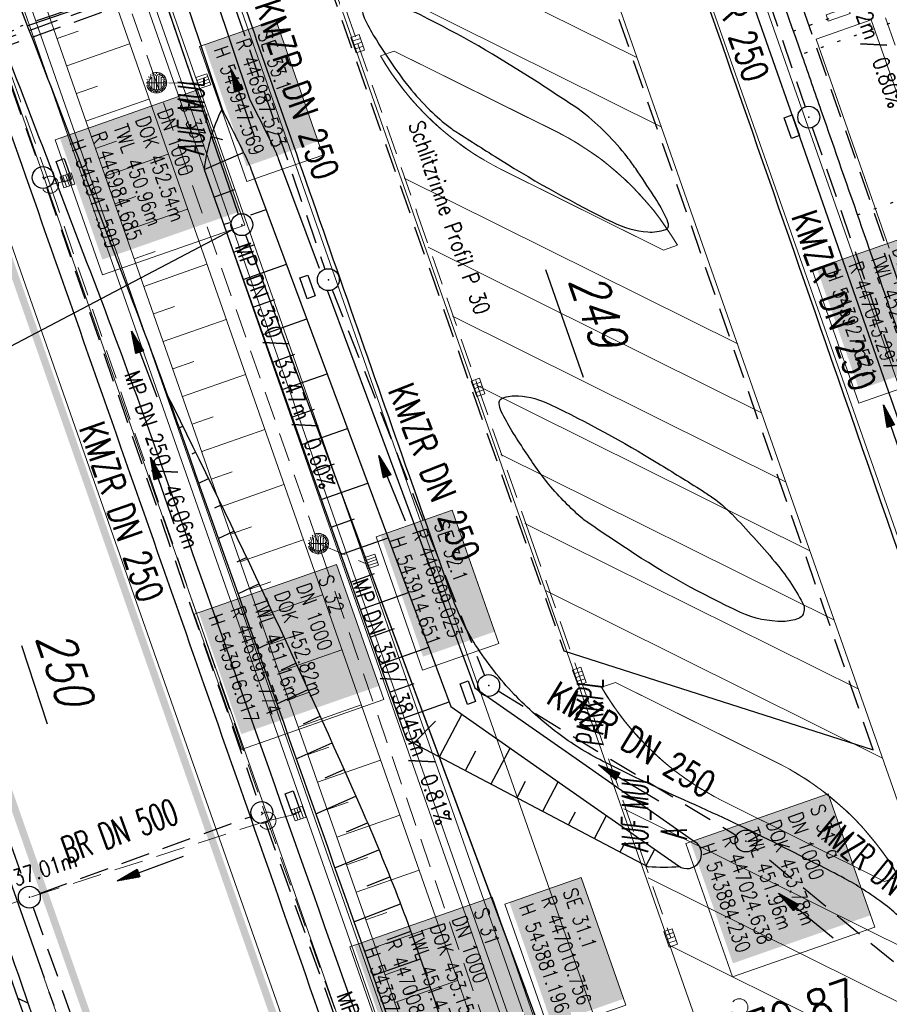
# Model space of a CAD drawing. Extents: x 446740 to 447511, y 442825 to 444215.
# Tile 60 of 94: x 446976 to 447035, y 443884 to 443951. Entities that reach past the tile are written whole.
import ezdxf
from ezdxf.enums import TextEntityAlignment as Align

# ---------------------------------------------------------------- set-up
doc = ezdxf.new("R2010")
doc.units = 0
doc.header["$LTSCALE"] = 2
doc.header["$MEASUREMENT"] = 0
for name, pattern in [('ACHSE', [5.5, 4, -0.5, 0.5, -0.5]), ('AUSGEZOGEN', [0]), ('BAB-FM2', [2.6, 1.5, -0.5, 0.1, -0.5]), ('GESTRICH-X2', [1.5, 1, -0.5]), ('PUNKTX2_STR', [0.6, 0.1, -0.5])]:
    doc.linetypes.add(name, pattern=pattern)
doc.layers.get('0').update_dxf_attribs({"linetype": 'AUSGEZOGEN'})
for name, color, linetype in [('200_ACHSEN', 7, 'CONTINUOUS'), ('204-FLSTNR-BAB', 7, 'AUSGEZOGEN'), ('204-GRENZL-BAB', 7, 'AUSGEZOGEN'), ('204-GRENZP-BAB', 7, 'AUSGEZOGEN'), ('205-GRENZL-BAB', 7, 'AUSGEZOGEN'), ('205-GRENZP-BAB', 7, 'AUSGEZOGEN'), ('ACHSETOP', 250, 'ACHSE'), ('ANMERKUNG', 7, 'CONTINUOUS'), ('BAB_FM', 5, 'BAB-FM2'), ('Beschriftung', 7, 'CONTINUOUS'), ('BOESCHG', 250, 'AUSGEZOGEN'), ('DURCHL', 200, 'GESTRICH-X2'), ('FBRTOP', 250, 'AUSGEZOGEN'), ('GLOBAL', 7, 'CONTINUOUS'), ('Hintergrund', 7, 'CONTINUOUS'), ('Hintergrundplan', 7, 'CONTINUOUS'), ('KANAL', 7, 'GESTRICH-X2'), ('MULDE', 250, 'AUSGEZOGEN'), ('NUTZUNG', 8, 'PUNKTX2_STR'), ('NZ', 250, 'AUSGEZOGEN'), ('PFEIL', 7, 'CONTINUOUS'), ('PFEILTOP', 200, 'AUSGEZOGEN'), ('SCHLITZRINNE', 200, 'AUSGEZOGEN'), ('SCHMUTZWASSER', 30, 'GESTRICH-X2'), ('SCHSYMBOL', 200, 'AUSGEZOGEN'), ('STRASSE', 250, 'AUSGEZOGEN'), ('TEXTO', 4, 'CONTINUOUS'), ('W-LTG', 4, 'GESTRICH-X2'), ('WEG', 250, 'GESTRICH-X2')]:
    doc.layers.add(name, color=color, linetype=linetype)
doc.styles.add('6', font='txt_____.ttf', dxfattribs={"width": 0.8, "height": 1})
doc.styles.add('8', font='txt_____.ttf', dxfattribs={"width": 0.8, "height": 1})
doc.styles.add('ROMANS', font='romans.shx', dxfattribs={"width": 0.8})

# ---------------------------------------------------------------- blocks, each defined once
blk = doc.blocks.new('GST')
at = {"color": 0}
blk.add_circle((0, 0), 0.75, dxfattribs=at)
blk.add_point((0, 0), dxfattribs=at)
blk = doc.blocks.new('13')
blk.add_lwpolyline([(0.755, 1.218), (-0.748, 1.218), (-0.748, 1.801), (0.755, 1.801)], close=True)
at = {"rotation": 180}
blk.add_blockref('GST', (0, 0), dxfattribs=at)
blk = doc.blocks.new('17')
blk.add_lwpolyline([(-0.755, -1.218), (0.748, -1.218), (0.748, -1.801), (-0.755, -1.801)], close=True)
blk.add_blockref('GST', (0, 0))
blk = doc.blocks.new('10')
blk.add_blockref('GST', (0, 0))
blk = doc.blocks.new('PFEIL2')
at = {"color": 0}
for p, q in [((0.88, 0.002), (-2.401, -0.012)), ((0.881, -0.271), (0.879, 0.276)), ((0.879, 0.276), (2.429, 0.009)), ((0.911, 0.27), (0.879, 0.265)), ((0.965, 0.261), (0.879, 0.246)), ((1.019, 0.252), (0.879, 0.228)), ((1.073, 0.242), (0.879, 0.209)), ((1.127, 0.233), (0.879, 0.191)), ((1.181, 0.224), (0.879, 0.172)), ((1.235, 0.214), (0.879, 0.154)), ((1.289, 0.205), (0.879, 0.135)), ((1.343, 0.196), (0.879, 0.117)), ((1.397, 0.187), (0.879, 0.098)), ((1.451, 0.177), (0.879, 0.08)), ((1.505, 0.168), (0.879, 0.061)), ((1.559, 0.159), (0.88, 0.043)), ((1.613, 0.149), (0.88, 0.024)), ((1.668, 0.14), (0.88, 0.006)), ((1.722, 0.131), (0.88, -0.013)), ((1.776, 0.121), (0.88, -0.031)), ((1.83, 0.112), (0.88, -0.05)), ((1.884, 0.103), (0.88, -0.068)), ((1.938, 0.094), (0.88, -0.087)), ((1.992, 0.084), (0.88, -0.105)), ((2.046, 0.075), (0.88, -0.124)), ((2.1, 0.066), (0.88, -0.142)), ((2.154, 0.056), (0.88, -0.161)), ((2.208, 0.047), (0.88, -0.179)), ((2.262, 0.038), (0.881, -0.198)), ((2.316, 0.029), (0.881, -0.216)), ((2.37, 0.019), (0.881, -0.235)), ((2.424, 0.01), (0.881, -0.253)), ((2.429, 0.009), (0.881, -0.271))]:
    blk.add_line(p, q, dxfattribs=at)
blk = doc.blocks.new('SK-rechteck Mitt')
at = {"color": 18, "lineweight": 9, "true_color": 0x000000}
for p, q in [((-0.375, 0.2), (-0.375, -0.2)), ((-0.375, 0.2), (0.375, 0.2)), ((-0.1875, 0.2), (-0.1875, -0.2)), ((0, 0.2), (0, -0.2)), ((0.1875, 0.2), (0.1875, -0.2)), ((0.375, 0.2), (0.375, -0.2)), ((-0.375, -0.2), (0.375, -0.2))]:
    blk.add_line(p, q, dxfattribs=at)
blk = doc.blocks.new('SK-quadrat Rand')
at = {"color": 18, "lineweight": 9, "true_color": 0x000000}
for p, q in [((-0.4, 0.8), (-0.4, 0)), ((-0.4, 0.8), (0.4, 0.8)), ((-0.2, 0.8), (-0.2, 0)), ((0, 0.8), (0, 0)), ((0.2, 0.8), (0.2, 0)), ((0.4, 0.8), (0.4, 0)), ((-0.4, 0), (0.4, 0))]:
    blk.add_line(p, q, dxfattribs=at)
blk = doc.blocks.new('Muldenschacht')
at = {"color": 18, "lineweight": 9, "true_color": 0x000000}
for p, q in [((0.001513, 0.703679), (0.001513, 0.603579)), ((-0.599087, 0.002979), (-0.699187, 0.002979)), ((-0.569691, 0.188574), (-0.664892, 0.219507)), ((-0.492399, 0.083917), (-0.591181, 0.100105)), ((-0.484382, 0.356002), (-0.565365, 0.41484)), ((-0.444073, 0.230912), (-0.53319, 0.276499)), ((0.502013, 0.002979), (-0.498987, 0.002979)), ((0.474843, 0.165641), (-0.471817, 0.165641)), ((-0.350626, 0.358645), (-0.421053, 0.429778)), ((-0.351511, 0.488874), (-0.410348, 0.569857)), ((0.38186, 0.328304), (-0.378834, 0.328304)), ((-0.228204, 0.447647), (-0.274147, 0.536581)), ((-0.215015, 0.669384), (-0.184082, 0.574183)), ((-0.096655, 0.595502), (-0.080293, 0.496748)), ((0.001562, 0.503479), (0.001464, -0.497521)), ((0.093794, 0.596447), (0.078414, 0.497536)), ((0.218041, 0.669384), (0.187109, 0.574183)), ((0.271415, 0.539517), (0.226431, 0.450094)), ((0.413374, 0.569857), (0.354537, 0.488874)), ((0.425748, 0.42812), (0.355042, 0.357263)), ((0.447803, 0.22953), (0.537061, 0.27484)), ((0.568391, 0.41484), (0.487409, 0.356002)), ((0.4959, 0.080963), (0.594778, 0.096559)), ((0.572718, 0.188574), (0.667918, 0.219507)), ((0.602083, 0.008988), (0.702178, 0.00999)), ((-0.569691, -0.182617), (-0.664892, -0.21355)), ((-0.493148, -0.073251), (-0.59208, -0.088497)), ((-0.484382, -0.350045), (-0.565365, -0.408882)), ((-0.445326, -0.222488), (-0.534694, -0.267581)), ((0.474843, -0.159684), (-0.471817, -0.159684)), ((-0.352742, -0.35058), (-0.423593, -0.421292)), ((-0.351511, -0.482917), (-0.410348, -0.5639)), ((0.38186, -0.322346), (-0.378834, -0.322346)), ((-0.228006, -0.441793), (-0.273909, -0.530747)), ((-0.184082, -0.568226), (-0.215015, -0.663427)), ((-0.079489, -0.490923), (-0.095689, -0.589704)), ((0.001513, -0.597621), (0.001513, -0.697721)), ((0.079714, -0.491374), (0.095355, -0.590245)), ((0.187109, -0.568226), (0.218041, -0.663427)), ((0.271696, -0.533418), (0.226665, -0.444019)), ((0.354537, -0.482917), (0.413374, -0.5639)), ((0.426841, -0.421069), (0.355953, -0.350395)), ((0.446654, -0.225822), (0.535682, -0.271583)), ((0.487409, -0.350045), (0.568391, -0.408882)), ((0.496174, -0.073247), (0.595107, -0.088493)), ((0.572718, -0.182617), (0.667918, -0.21355))]:
    blk.add_line(p, q, dxfattribs=at)
for radius in [0.7007, 0.6006, 0.5005]:
    blk.add_circle((0.001513, 0.002979), radius, dxfattribs=at)
blk = doc.blocks.new('SK-quadrat Mitte')
at = {"color": 18, "lineweight": 9, "true_color": 0x000000}
for p, q in [((-0.4, 0.4), (-0.4, -0.4)), ((-0.4, 0.4), (0.4, 0.4)), ((-0.2, 0.4), (-0.2, -0.4)), ((0, 0.4), (0, -0.4)), ((0.2, 0.4), (0.2, -0.4)), ((0.4, 0.4), (0.4, -0.4)), ((-0.4, -0.4), (0.4, -0.4))]:
    blk.add_line(p, q, dxfattribs=at)
blk = doc.blocks.new('Schacht')
at = {"color": 18, "lineweight": 9, "true_color": 0x000000}
blk.add_circle((0, 0), 0.779, dxfattribs=at)

msp = doc.modelspace()

# ---------------------------------------------------------------- linework, layer by layer
at = {"layer": '200_ACHSEN', "color": 8, "lineweight": 9, "true_color": 0x7f7f7f}
msp.add_lwpolyline([(446948.136, 443969.096), (446963.289, 443925.808), (447048.9, 443681.259)], dxfattribs=at)
msp.add_lwpolyline([(446948.136, 443969.096), (446963.289, 443925.808), (447048.9, 443681.259)], dxfattribs=at)
at = {"layer": '204-FLSTNR-BAB'}
msp.add_line((446975.794, 443908.464), (446977.57, 443903.083), dxfattribs=at)
at = {"layer": '204-GRENZL-BAB'}
for p, q in [((446939.224, 443910.139), (446990.236, 443936.951)), ((447011.704, 443934.233), (447014.291, 443926.839))]:
    msp.add_line(p, q, dxfattribs=at)
at = {"layer": '204-GRENZL-BAB', "flags": 128}
for points in [[(446976.612, 443979.062), (446990.658, 443938.01)], [(446991.161, 443936.596), (447010.362, 443884.809)]]:
    msp.add_lwpolyline(points, dxfattribs=at)
at = {"layer": '205-GRENZL-BAB'}
msp.add_line((446939.224, 443910.139), (446990.236, 443936.951), dxfattribs=at)
at = {"layer": '205-GRENZL-BAB', "flags": 128}
for points in [[(446984.705, 443955.408), (446990.658, 443938.01)], [(446991.161, 443936.597), (447040, 443804.874)]]:
    msp.add_lwpolyline(points, dxfattribs=at)
at = {"layer": 'ACHSETOP', "color": 0}
msp.add_lwpolyline([(446948.153, 443969.102), (446949.933, 443964.015), (446958.191, 443940.418), (446966.45, 443916.822), (446974.708, 443893.225), (446999.483, 443822.435), (447024.259, 443751.646), (447049.034, 443680.856), (447082.068, 443586.47), (447106.843, 443515.68), (447123.36, 443468.487)], dxfattribs=at)
at = {"layer": 'BAB_FM', "flags": 128}
for points in [[(447028.906, 443968.97), (446940.292, 443938.844)], [(446979.047, 443951.883), (446940.292, 443938.844), (446939.714, 443937.978), (446944.997, 443921.632), (446968.878, 443854.587)]]:
    msp.add_lwpolyline(points, dxfattribs=at)
at = {"layer": 'Beschriftung', "color": 18, "lineweight": 9, "true_color": 0x000000}
for points in [[(446993.225, 443951.342), (446996.463, 443942.074), (446991.239, 443940.249), (446988.001, 443949.517), (446993.225, 443951.342)], [(446987.87, 443946.531), (446991.108, 443937.263), (446981.352, 443933.856), (446978.115, 443943.123), (446987.87, 443946.531)], [(447039.745, 443937.62), (447042.94, 443928.472), (447033.185, 443925.065), (447029.99, 443934.212), (447039.745, 443937.62)], [(447005.323, 443917.733), (447008.517, 443908.591), (447003.293, 443906.766), (447000.099, 443915.908), (447005.323, 443917.733)], [(446997.394, 443914.008), (447000.629, 443904.748), (446990.874, 443901.341), (446987.639, 443910.6), (446997.394, 443914.008)], [(447031.095, 443898.3), (447034.289, 443889.158), (447024.534, 443885.75), (447021.34, 443894.892), (447031.095, 443898.3)], [(447014.151, 443892.566), (447017.213, 443883.801), (447011.989, 443881.976), (447008.927, 443890.741), (447014.151, 443892.566)], [(447008.05, 443891.215), (447011.287, 443881.948), (447001.532, 443878.54), (446998.295, 443887.808), (447008.05, 443891.215)]]:
    msp.add_lwpolyline(points, close=True, dxfattribs=at)
at = {"layer": 'BOESCHG'}
for p, q in [((446988.792, 443943.347), (446989.574, 443943.134)), ((446988.315, 443941.073), (446991.022, 443942.24)), ((446988.983, 443939.188), (446990.427, 443939.701)), ((446991.52, 443937.966), (446992.566, 443938.338)), ((446989.653, 443937.303), (446990.071, 443937.452)), ((446990.322, 443935.419), (446991.793, 443935.941)), ((446990.992, 443933.534), (446993.959, 443934.588)), ((446991.661, 443931.649), (446993.158, 443932.181)), ((446992.33, 443929.765), (446995.352, 443930.838)), ((446993, 443927.88), (446994.524, 443928.422)), ((446993.669, 443925.995), (446996.745, 443927.088)), ((446985.942, 443925.28), (446985.962, 443925.29)), ((446994.339, 443924.111), (446995.89, 443924.662)), ((446986.601, 443923.374), (446986.852, 443923.498)), ((446995.008, 443922.226), (446998.138, 443923.338)), ((446987.505, 443921.591), (446987.736, 443921.704)), ((446995.677, 443920.341), (446997.256, 443920.902)), ((446987.945, 443919.582), (446988.615, 443919.908)), ((446996.347, 443918.457), (446999.531, 443919.588)), ((446989.052, 443917.898), (446989.487, 443918.108)), ((446997.016, 443916.572), (446998.622, 443917.142)), ((446989.286, 443915.794), (446990.355, 443916.306)), ((446997.686, 443914.688), (447000.924, 443915.838)), ((446990.586, 443914.202), (446991.216, 443914.501)), ((446998.355, 443912.803), (446999.988, 443913.383)), ((446990.626, 443912.011), (446992.072, 443912.694)), ((446999.024, 443910.918), (447002.317, 443912.088)), ((446992.108, 443910.503), (446992.922, 443910.883)), ((446999.694, 443909.034), (447001.354, 443909.623)), ((446991.963, 443908.234), (446993.767, 443909.07)), ((447000.363, 443907.149), (447003.71, 443908.338)), ((446993.618, 443906.801), (446994.606, 443907.255)), ((446993.299, 443904.46), (446995.439, 443905.436)), ((447001.032, 443905.264), (447002.719, 443905.863)), ((447001.702, 443903.38), (447005.103, 443904.588)), ((446995.116, 443903.095), (446996.266, 443903.616)), ((447004.452, 443900.832), (447005.983, 443903.738)), ((447002.683, 443901.764), (447004.184, 443903.265)), ((446994.633, 443900.691), (446997.088, 443901.792)), ((447007.992, 443898.968), (447009.287, 443901.428)), ((447006.222, 443899.9), (447006.928, 443901.242)), ((446996.602, 443899.387), (446997.904, 443899.966)), ((447009.761, 443898.036), (447010.35, 443899.155)), ((447011.531, 443897.104), (447012.591, 443899.118)), ((446995.966, 443896.925), (446998.714, 443898.138)), ((447013.301, 443896.173), (447013.772, 443897.068)), ((447015.07, 443895.241), (447015.895, 443896.808)), ((446998.072, 443895.681), (446999.517, 443896.306)), ((447016.84, 443894.309), (447017.194, 443894.981)), ((446997.28, 443893.211), (447000.297, 443894.465)), ((447018.61, 443893.377), (447019.2, 443894.498)), ((446999.492, 443891.991), (447001.051, 443892.612)), ((446998.583, 443889.529), (447001.778, 443890.749)), ((447000.856, 443888.283), (447002.478, 443888.875)), ((446999.884, 443885.852), (447003.15, 443886.992)), ((447002.165, 443884.556), (447003.795, 443885.099))]:
    msp.add_line(p, q, dxfattribs=at)
at = {"layer": 'BOESCHG', "flags": 128}
msp.add_lwpolyline([(446988.315, 443941.073), (447002.183, 443902.028), (447018.754, 443893.302)], dxfattribs=at)
msp.add_lwpolyline([(446985.793, 443925.627, -0.012422), (446999.221, 443896.983, -0.023851), (447003.926, 443884.701, -0.00039), (447010.15, 443865.752, -0.000268), (447019.186, 443838.121, -0.00319), (447025.508, 443818.326, -0.001852), (447036.051, 443784.129)], format="xyb", dxfattribs=at)
at = {"layer": 'BOESCHG'}
for centre, radius, start, end in [((447000.758, 443939.647), 12.525, 153.56962, 173.46187), ((447019.796, 443911.545), 18.272, 266.73086, 273.49671)]:
    msp.add_arc(centre, radius, start, end, dxfattribs=at)
at = {"layer": 'DURCHL'}
msp.add_line((446977.031, 443891.469), (446991.563, 443896.75), dxfattribs=at)
at = {"layer": 'FBRTOP', "color": 0, "const_width": 0.5}
for points in [[(447118.971, 443523.408, 0), (447120.057, 443520.305, 0.000001), (447128.316, 443496.708, -0.000001), (447136.574, 443473.112)], [(446961.367, 443973.726, -0.000008), (446963.147, 443968.64, -0.000007), (446967.276, 443956.841, 0.000013), (446971.405, 443945.042, 0.000013), (446975.535, 443933.245, -0.000019), (446979.664, 443921.447, -0.000006), (446983.793, 443909.648, 0.000004), (446987.922, 443897.849, 0.000002), (447000.31, 443862.454, 0.000002), (447012.697, 443827.06, 0.000004), (447025.085, 443791.665, -0.000006), (447037.473, 443756.271, 0), (447039.084, 443751.668, 0.000003)], [(446950.07, 443969.773, 0.000089), (446952.953, 443961.485, 0.000026), (446968.558, 443916.655, 0.000443), (446969.471, 443914.039, 0.00013), (446975.672, 443896.342, -0.000082), (446985.547, 443868.172, -0.00001), (446990.142, 443855.056, -0.000011), (446994.25, 443843.328, -0.000533), (447001.752, 443821.837, 0.000455), (447010.521, 443796.702, 0.000701), (447018.513, 443773.963, -0.000624), (447027.494, 443748.425, -0.000234), (447028.928, 443744.324, 0.000022), (447043.87, 443701.542, 0.000434), (447045.613, 443696.566, 0.000135), (447051.241, 443680.557)], [(446934.939, 443964.477, -0.000008), (446936.719, 443959.39, -0.000007), (446940.848, 443947.592, 0.000013), (446944.977, 443935.794, 0.000013), (446949.106, 443923.995, -0.000019), (446953.236, 443912.197, -0.000006), (446957.365, 443900.399, 0.000004), (446961.494, 443888.601, 0.000002), (446973.881, 443853.206, 0.000002), (446986.269, 443817.81, 0.000004), (446998.657, 443782.416, -0.000006), (447011.045, 443747.021, -0.000001), (447016.033, 443732.768, 0.000003)]]:
    msp.add_lwpolyline(points, format="xyb", dxfattribs=at)
at = {"layer": 'FBRTOP', "color": 0}
msp.add_lwpolyline([(446964.221, 443974.725, 0.000003), (446967.365, 443965.643, 0.00002), (446968.622, 443962.013, 0.001124), (446976.568, 443939.234, -0.000442), (446996.834, 443881.391), (447012.742, 443835.838, 0.000388), (447024.088, 443803.43, 0.00025), (447041.743, 443753.205)], format="xyb", dxfattribs=at)
at = {"layer": 'Hintergrund', "color": 254, "lineweight": 18, "true_color": 0xcccccc}
for p, q in [((447009.671, 443990.632), (447043.886, 443892.972)), ((447045.711, 443869.598), (447006.999, 443980.103)), ((447020.23, 443887.891), (446990.011, 443974.152)), ((446994.981, 443960.176), (447017.984, 443948.746)), ((446979.493, 443934.351), (446970.549, 443959.943)), ((446996.549, 443955.488), (447019.642, 443944.014)), ((447034.033, 443951.34), (447039.052, 443937.013)), ((446978.239, 443950.063), (446979.677, 443950.566)), ((447030.257, 443950.018), (447035.277, 443935.69)), ((446978.899, 443948.175), (446983.213, 443949.683)), ((446979.559, 443946.287), (446980.997, 443946.79)), ((446980.219, 443944.399), (446984.535, 443945.908)), ((446980.878, 443942.511), (446982.318, 443943.014)), ((446981.538, 443940.623), (446985.857, 443942.132)), ((447002.02, 443940.486), (447024.886, 443929.124)), ((446982.198, 443938.735), (446983.638, 443939.238)), ((446982.858, 443936.847), (446987.179, 443938.357)), ((447003.677, 443935.754), (447026.519, 443924.404)), ((446983.518, 443934.959), (446984.958, 443935.464)), ((446987.108, 443912.616), (446979.493, 443934.351)), ((446984.179, 443933.072), (446988.5, 443934.586)), ((446984.841, 443931.184), (446986.281, 443931.689)), ((447005.335, 443931.022), (447028.168, 443919.677)), ((446985.502, 443929.297), (446989.822, 443930.81)), ((446986.164, 443927.409), (446987.604, 443927.914)), ((446986.825, 443925.522), (446991.145, 443927.035)), ((447006.993, 443926.29), (447029.825, 443914.945)), ((446987.486, 443923.634), (446988.926, 443924.139)), ((446988.148, 443921.747), (446992.467, 443923.26)), ((447008.65, 443921.558), (447031.482, 443910.213)), ((446988.809, 443919.859), (446990.249, 443920.364)), ((446989.47, 443917.972), (446993.789, 443919.485)), ((447010.308, 443916.826), (447033.142, 443905.48)), ((446990.132, 443916.084), (446991.571, 443916.589)), ((446990.793, 443914.197), (446995.111, 443915.71)), ((446991.455, 443912.309), (446992.894, 443912.814)), ((446996.51, 443885.805), (446987.108, 443912.616)), ((447011.706, 443912.223), (447034.805, 443900.746)), ((446992.116, 443910.422), (446996.433, 443911.936)), ((446992.778, 443908.535), (446994.217, 443909.039)), ((446993.44, 443906.647), (446997.755, 443908.16)), ((446994.102, 443904.76), (446995.54, 443905.264)), ((446994.764, 443902.873), (446999.077, 443904.385)), ((446995.425, 443900.985), (446996.863, 443901.489)), ((446996.087, 443899.098), (447000.399, 443900.61)), ((446996.749, 443897.211), (446998.186, 443897.715)), ((447017.078, 443897.27), (447040.008, 443885.877)), ((446997.411, 443895.323), (447001.721, 443896.835)), ((446998.073, 443893.436), (446999.509, 443893.94)), ((446998.734, 443891.549), (447003.044, 443893.06)), ((447018.739, 443892.537), (447041.665, 443881.145)), ((446999.396, 443889.661), (447000.832, 443890.165)), ((447000.058, 443887.774), (447004.366, 443889.284)), ((447037.179, 443879.466), (447020.226, 443887.89)), ((447004.938, 443861.621), (446996.51, 443885.805)), ((447000.717, 443885.886), (447002.155, 443886.387)), ((447001.376, 443883.997), (447005.691, 443885.501))]:
    msp.add_line(p, q, dxfattribs=at)
for points in [[(447043.886, 443892.972, -0.198968), (447044.014, 443895.264), (447045.083, 443897.484, 0.199028), (447045.21, 443899.777), (447012.974, 443991.788, 0.198904)], [(447012.974, 443991.788), (447045.21, 443899.777, -0.198904), (447045.082, 443897.485), (447044.014, 443895.264, 0.202571), (447043.886, 443892.972)], [(447045.08, 443796.388), (447045.715, 443803.736, 0.198133), (447034.241, 443840.1), (447031.446, 443843.439, -0.068573), (447027.095, 443850.378, -0.001832), (447026.958, 443850.687, 0.178534), (447025.514, 443852.179), (447021.315, 443854.199, -0.198913), (447019.785, 443855.91), (446976.637, 443979.071, -0.187649)], [(446973.326, 443977.912), (447016.894, 443853.511, -0.092735), (447019.424, 443832.298)], [(447000.402, 443948.868, 0.142623), (447008.512, 443941.17), (447019.802, 443935.56), (447020.753, 443935.893, 0.142623), (447012.644, 443943.583), (447001.347, 443949.196), (447000.401, 443948.869)], [(447001.348, 443949.196), (447000.402, 443948.866, 0.1465), (447008.777, 443941.038), (447019.802, 443935.56), (447020.752, 443935.893, 0.146324), (447012.383, 443943.712), (447001.348, 443949.196)], [(447049.691, 443835.503), (447049.138, 443828.375), (447048.764, 443824.904, 0.097186), (447038.458, 443843.63, -0.09023), (447031.382, 443856.077), (447020.225, 443887.89)]]:
    msp.add_lwpolyline(points, format="xyb", dxfattribs=at)
for points in [[(446975.214, 443978.573), (447018.633, 443854.597)], [(446975.687, 443978.738), (447018.897, 443855.362), (447021.315, 443854.199)], [(446969.075, 443976.424), (446974.073, 443962.061), (446974.344, 443961.209), (446983.269, 443935.671), (446990.883, 443913.939), (447000.286, 443887.125), (447008.715, 443862.937), (447018.381, 443835.275), (447019.424, 443832.298)], [(446967.66, 443975.929), (446972.65, 443961.588), (446972.921, 443960.734), (446981.853, 443935.176), (446989.468, 443913.443), (446998.87, 443886.63), (447007.299, 443862.443), (447016.965, 443834.78), (447018.008, 443831.802)], [(446968.131, 443976.094), (446973.124, 443961.746), (446973.395, 443960.892), (446982.325, 443935.341), (446989.94, 443913.608), (446999.342, 443886.795), (447007.771, 443862.608), (447017.437, 443834.945), (447018.48, 443831.967)], [(446948.136, 443969.096), (446963.289, 443925.808), (447048.9, 443681.259)]]:
    msp.add_lwpolyline(points, dxfattribs=at)
msp.add_lwpolyline([(447016.504, 443905.931), (447015.558, 443905.602, 0.146526), (447023.934, 443897.773), (447034.958, 443892.294), (447035.909, 443892.628, 0.146323), (447027.539, 443900.448), (447016.504, 443905.931)], format="xyb", close=True, dxfattribs=at)
at = {"layer": 'Hintergrundplan', "color": 254, "lineweight": 18, "true_color": 0xcccccc}
for p, q in [((447009.671, 443990.632), (447043.886, 443892.972)), ((447025.021, 443854.553), (446980.88, 443980.556)), ((447045.711, 443869.598), (447006.999, 443980.103)), ((447020.23, 443887.891), (446990.011, 443974.152)), ((446994.981, 443960.176), (447017.984, 443948.746)), ((446970.549, 443959.943), (446979.493, 443934.351)), ((446996.549, 443955.488), (447019.642, 443944.014)), ((447030.259, 443950.018), (447034.03, 443951.339)), ((447034.033, 443951.34), (447039.052, 443937.013)), ((446978.239, 443950.063), (446979.677, 443950.566)), ((447030.257, 443950.018), (447035.277, 443935.69)), ((446978.899, 443948.175), (446983.213, 443949.683)), ((446979.559, 443946.287), (446980.997, 443946.79)), ((446980.219, 443944.399), (446984.535, 443945.908)), ((446980.878, 443942.511), (446982.318, 443943.014)), ((446981.538, 443940.623), (446985.857, 443942.132)), ((447002.02, 443940.486), (447024.886, 443929.124)), ((446982.198, 443938.735), (446983.638, 443939.238)), ((446982.858, 443936.847), (446987.179, 443938.357)), ((447003.677, 443935.754), (447026.519, 443924.404)), ((446983.518, 443934.959), (446984.958, 443935.464)), ((446979.493, 443934.351), (446987.108, 443912.616)), ((446984.179, 443933.072), (446988.5, 443934.586)), ((446984.841, 443931.184), (446986.281, 443931.689)), ((447005.335, 443931.022), (447028.168, 443919.677)), ((446985.502, 443929.297), (446989.822, 443930.81)), ((446986.164, 443927.409), (446987.604, 443927.914)), ((446986.825, 443925.522), (446991.145, 443927.035)), ((447006.993, 443926.29), (447029.825, 443914.945)), ((446987.486, 443923.634), (446988.926, 443924.139)), ((446988.148, 443921.747), (446992.467, 443923.26)), ((447008.65, 443921.558), (447031.482, 443910.213)), ((446988.809, 443919.859), (446990.249, 443920.364)), ((446989.47, 443917.972), (446993.789, 443919.485)), ((447010.308, 443916.826), (447033.142, 443905.48)), ((446990.132, 443916.084), (446991.571, 443916.589)), ((446990.793, 443914.197), (446995.111, 443915.71)), ((446991.455, 443912.309), (446992.894, 443912.814)), ((446987.108, 443912.616), (446996.51, 443885.805)), ((447011.706, 443912.223), (447034.805, 443900.746)), ((446992.116, 443910.422), (446996.433, 443911.936)), ((446992.778, 443908.535), (446994.217, 443909.039)), ((446993.44, 443906.647), (446997.755, 443908.16)), ((446994.102, 443904.76), (446995.54, 443905.264)), ((446994.764, 443902.873), (446999.077, 443904.385)), ((446995.425, 443900.985), (446996.863, 443901.489)), ((446996.087, 443899.098), (447000.399, 443900.61)), ((446996.749, 443897.211), (446998.186, 443897.715)), ((447017.078, 443897.27), (447040.008, 443885.877)), ((446997.411, 443895.323), (447001.721, 443896.835)), ((446998.073, 443893.436), (446999.509, 443893.94)), ((446998.734, 443891.549), (447003.044, 443893.06)), ((447018.739, 443892.537), (447041.665, 443881.145)), ((446999.396, 443889.661), (447000.832, 443890.165)), ((447000.058, 443887.774), (447004.366, 443889.284)), ((447037.179, 443879.466), (447020.226, 443887.89)), ((446996.51, 443885.805), (447004.938, 443861.621)), ((447000.717, 443885.886), (447002.155, 443886.387)), ((447001.376, 443883.997), (447005.691, 443885.501))]:
    msp.add_line(p, q, dxfattribs=at)
for points in [[(447012.974, 443991.788), (447045.21, 443899.777, -0.198904), (447045.082, 443897.485), (447044.014, 443895.264, 0.202571), (447043.886, 443892.972)], [(447045.08, 443796.388), (447045.715, 443803.736, 0.198133), (447034.241, 443840.1), (447031.446, 443843.439, -0.068573), (447027.095, 443850.378, -0.001832), (447026.958, 443850.687, 0.178534), (447025.514, 443852.179), (447021.315, 443854.199, -0.198913), (447019.785, 443855.91), (446976.637, 443979.071, -0.187649)], [(446973.326, 443977.912), (447016.894, 443853.511, -0.092735), (447019.424, 443832.298)], [(447000.402, 443948.868, 0.142623), (447008.512, 443941.17), (447019.802, 443935.56), (447020.753, 443935.893, 0.142623), (447012.644, 443943.583), (447001.347, 443949.196), (447000.401, 443948.869)], [(447049.691, 443835.503), (447049.138, 443828.375), (447048.764, 443824.904, 0.097186), (447038.458, 443843.63, -0.09023), (447031.382, 443856.077), (447020.225, 443887.89)]]:
    msp.add_lwpolyline(points, format="xyb", dxfattribs=at)
for points in [[(446975.214, 443978.573), (447018.633, 443854.597)], [(446975.687, 443978.738), (447018.897, 443855.362), (447021.315, 443854.199)], [(446969.075, 443976.424), (446974.073, 443962.061), (446974.344, 443961.209), (446983.269, 443935.671), (446990.883, 443913.939), (447000.286, 443887.125), (447008.715, 443862.937), (447018.381, 443835.275), (447019.424, 443832.298)], [(446967.66, 443975.929), (446972.65, 443961.588), (446972.921, 443960.734), (446981.853, 443935.176), (446989.468, 443913.443), (446998.87, 443886.63), (447007.299, 443862.443), (447016.965, 443834.78), (447018.008, 443831.802)], [(446968.131, 443976.094), (446973.124, 443961.746), (446973.395, 443960.892), (446982.325, 443935.341), (446989.94, 443913.608), (446999.342, 443886.795), (447007.771, 443862.608), (447017.437, 443834.945), (447018.48, 443831.967)], [(446961.878, 443973.905), (446966.838, 443959.653), (446967.11, 443958.796), (446976.071, 443933.155), (446983.687, 443911.417), (446993.088, 443884.609), (447001.515, 443860.428), (447011.183, 443832.76), (447016.644, 443817.17), (447025.668, 443791.374), (447028.736, 443782.745), (447034.215, 443767.018), (447035.11, 443764.555), (447044.174, 443738.598)], [(446948.136, 443969.096), (446963.289, 443925.808), (447048.9, 443681.259)]]:
    msp.add_lwpolyline(points, dxfattribs=at)
msp.add_lwpolyline([(447030.95, 443951.672), (447031.097, 443951.253), (447032.605, 443951.781), (447032.459, 443952.2), (447030.95, 443951.672)], close=True, dxfattribs=at)
msp.add_lwpolyline([(447027.801, 443900.318), (447016.504, 443905.931), (447015.557, 443905.604, 0.142623), (447023.669, 443897.905), (447034.958, 443892.295), (447035.909, 443892.628, 0.142623), (447027.801, 443900.318)], format="xyb", close=True, dxfattribs=at)
at = {"layer": 'KANAL', "color": 92, "lineweight": 9, "true_color": 0x00b400}
for p, q in [((446985.048, 443947.031, 452.541), (446974.104, 443978.184, 452.253)), ((447043.659, 443926.954, 454.07), (447025.425, 443978.755)), ((446977.753, 443940.036, 452.876), (446965.328, 443975.113, 452.452)), ((446996.137, 443915.449, 452.827), (446985.048, 443947.031, 452.541)), ((446987.886, 443947.001, 452.751), (446985.048, 443947.031, 452.541)), ((446977.753, 443940.036, 452.876), (446992.659, 443896.454, 453.283)), ((446996.137, 443915.449, 452.827), (446999.386, 443914.083, 453.047)), ((447008.733, 443879.124, 453.154), (446996.137, 443915.449, 452.827)), ((446992.659, 443896.454, 453.283), (446957.435, 443885.082, 452.86)), ((447007.363, 443855.32, 453.477), (446992.659, 443896.454, 453.283))]:
    msp.add_line(p, q, dxfattribs=at)
at = {"layer": 'KANAL'}
for p, q in [((446965.06, 443975.019), (446977.031, 443941.25)), ((447023.375, 443969.25), (447049.969, 443893.031)), ((447023.125, 443964.156), (447029.5, 443945.375)), ((446988.5, 443957.813), (446996.594, 443934.25)), ((447030, 443943.969), (447039.313, 443916.938)), ((446977.531, 443939.813), (446992.031, 443897.719)), ((446961.125, 443934.344), (446976.094, 443891.906)), ((446997.094, 443932.844), (447007.531, 443906.406)), ((447008.469, 443905.344), (447024.813, 443895.438)), ((446977.031, 443891.469), (446991.563, 443896.75))]:
    msp.add_line(p, q, dxfattribs=at)
at = {"layer": 'KANAL', "color": 92, "lineweight": 18, "true_color": 0x00b400}
for p, q in [((446977.753, 443940.036, 452.876), (446978.949, 443940.333, 452.572)), ((446992.659, 443896.454, 453.283), (446994.799, 443896.944, 452.919))]:
    msp.add_line(p, q, dxfattribs=at)
at = {"layer": 'KANAL', "flags": 128}
for points in [[(446992.52, 443896.314), (447006.718, 443856.575)], [(447037.88, 443884.866), (447026.033, 443894.584)], [(446976.588, 443890.506), (446992.063, 443846.771)]]:
    msp.add_lwpolyline(points, dxfattribs=at)
at = {"layer": 'KANAL', "color": 92, "lineweight": 9, "true_color": 0x00b400}
msp.add_polyline3d([(446987.254, 443982.786, 452.682), (446989.388, 443976.689, 452.744), (446993.233, 443965.71, 452.856), (446996.042, 443957.715, 452.922), (446998.841, 443949.702, 453.019), (447002.97, 443937.946, 453.12), (447007.096, 443926.148, 453.242), (447010.737, 443915.768, 453.326), (447014.042, 443906.347, 453.406), (447017.098, 443897.61, 453.477), (447020.297, 443888.418, 453.567)], dxfattribs=at)
at = {"layer": 'MULDE'}
for points in [[(446978.052, 443979.566, -0.000047), (446978.217, 443979.075), (446984.773, 443959.477), (446989.543, 443945.222)], [(446979.984, 443980.097, -0.000037), (446980.113, 443979.709), (446986.67, 443960.112), (446991.416, 443945.927)], [(446973.395, 443952.624, -0.002301), (446981.523, 443931.407, -0.005213), (446984.965, 443922.003, -0.00011), (446998.754, 443883.05, -0.002691), (446999.307, 443881.459, -0.001547), (447001.319, 443875.508, 0.000236), (447014.401, 443836.491, 0.002093), (447020.301, 443819.162, 0.001324)], [(446991.416, 443945.927, -0.004692), (446993.072, 443942.603, -0.024328), (446993.402, 443941.831), (446996.193, 443934.318)]]:
    msp.add_lwpolyline(points, format="xyb", dxfattribs=at)
at = {"layer": 'MULDE', "flags": 128}
for points in [[(446975.259, 443953.348, -0.002301), (446983.394, 443932.114, -0.005213), (446986.851, 443922.671, -0.00011), (447000.639, 443883.717, -0.002691), (447001.199, 443882.105, -0.001547), (447003.216, 443876.143, 0.000236), (447016.297, 443837.127, 0.002376), (447023, 443817.478, 0.001324), (447035.287, 443782.308, 0.001324)], [(446989.543, 443945.222, -0.002217), (446991.274, 443941.728, -0.024328), (446991.528, 443941.135), (446997.933, 443923.89), (447005.22, 443904.271), (447012.889, 443898.91), (447020.838, 443893.352)]]:
    msp.add_lwpolyline(points, format="xyb", dxfattribs=at)
at = {"layer": 'MULDE'}
msp.add_lwpolyline([(446996.75, 443932.819), (446999.808, 443924.587), (447006.878, 443905.553), (447014.035, 443900.549), (447021.984, 443894.992)], dxfattribs=at)
msp.add_arc((447021.411, 443894.172), 1, 235.04154, 55.04154, dxfattribs=at)
at = {"layer": 'NUTZUNG', "flags": 128}
for points in [[(447028.693, 443950.567), (447031.604, 443951.594), (447029.952, 443955.669), (447034.293, 443957.555), (447036.93, 443951.666), (447029.259, 443948.962)], [(447033.084, 443937.983), (447036.397, 443939.134), (447038.763, 443934.351), (447034.823, 443932.982)]]:
    msp.add_lwpolyline(points, dxfattribs=at)
at = {"layer": 'SCHLITZRINNE'}
msp.add_line((446975.546, 443884.291), (446976.249, 443883.952), dxfattribs=at)
for points in [[(446946.636, 443968.571, 0.000016), (446947.849, 443965.085, 0.000199), (446950.544, 443957.352, 0.000027), (446955.553, 443942.997, 0.000044), (446958.667, 443934.078, 0.000101), (446962.051, 443924.393, 0.000084), (446966.153, 443912.669, 0.000975), (446970.092, 443901.486, -0.001001), (446974.031, 443890.303, -0.000613), (446978.162, 443878.453, 0.000574), (446982.293, 443866.603, 0.000043), (446985.962, 443856.119, 0.000041), (446989.821, 443845.1, 0.000098), (446990.721, 443842.532, -0.000006), (447006.522, 443797.477, -0.000336), (447009.233, 443789.73, -0.000126), (447016.458, 443769.022)], [(446973.636, 443889.757, -0.000594), (446977.64, 443878.272, 0.000574), (446981.771, 443866.42, 0.000043), (446985.441, 443855.936, 0.000038), (446988.958, 443845.892, 0.000098)]]:
    msp.add_lwpolyline(points, format="xyb", dxfattribs=at)
at = {"layer": 'SCHMUTZWASSER', "flags": 128}
msp.add_lwpolyline([(446893.159, 443916.628), (446934.612, 443935.272), (447032.605, 443970.078), (447050.465, 443975.846)], dxfattribs=at)
at = {"layer": 'SCHSYMBOL'}
for points in [[(447028.624, 443944.824), (447029.121, 443943.405), (447028.571, 443943.213), (447028.074, 443944.631)], [(446994.377, 443896.887), (446993.88, 443898.305), (446994.43, 443898.498), (446994.927, 443897.079)]]:
    msp.add_lwpolyline(points, close=True, dxfattribs=at)
at = {"layer": 'STRASSE'}
for points in [[(447041.176, 443881.432, 0.001872), (447040.301, 443883.897, 0.056151), (447039.637, 443885.247, 0.027107), (447037.823, 443887.77, 0.023122), (447036.129, 443889.687, 0.039357), (447035, 443890.681, 0.016729), (447033.458, 443891.758, 0.021771), (447032.213, 443892.493, 0.00424), (447031.256, 443892.992, 0.001159), (447027.738, 443894.78, 0.012233), (447021.582, 443897.704, -0.012648), (447015.63, 443900.536, -0.04443), (447012.536, 443902.469, -0.040823), (447009.574, 443905.112, -0.048131), (447006.927, 443908.492, -0.056635), (447005.322, 443911.773, -0.000988), (447002.382, 443920.089, -0.000382), (446994.841, 443941.603, -0.000001), (446989.039, 443958.198, -0.000032)], [(447062.812, 443984.485, 0.000031), (447067.774, 443953.189, 0.000135), (447068.931, 443945.908, 0.000002), (447074.525, 443910.767, 0.000014), (447075.333, 443905.695, 0.000003), (447075.577, 443904.158, 0.000002), (447075.88, 443902.258, 0.000405)], [(447056.172, 444006.907, 0.000256), (447057.959, 443995.782, 0.000007), (447066.417, 443943.312, -0.000072), (447067.235, 443938.233, -0.000506), (447069.899, 443921.568, 0.000383), (447073.414, 443899.55, 0.002551), (447074.205, 443894.777, 0.000503), (447078.363, 443870.591, 0.006787), (447082.529, 443848.311, 0.026597), (447083.97, 443842.705, 0.011408), (447085.657, 443837.742, 0.003012), (447092.583, 443819.14, 0.000539), (447102.034, 443794.298, 0.00389), (447103.374, 443790.868, 0.002567), (447104.913, 443787.074, -0.001252), (447108.088, 443779.304, -0.003407), (447110.594, 443773.006, -0.003634)], [(447004.522, 443984.274, 0.013483), (447005.141, 443982.442, 0.018379), (447005.68, 443981.13, 0.004639), (447006.593, 443979.168, 0.048663), (447006.7, 443978.991, 0.04272), (447007.105, 443978.534, 0.00936), (447009.154, 443976.656, 0.010751), (447010.735, 443975.32, -0.0134), (447011.997, 443974.242, -0.03425), (447013.574, 443972.611, -0.021464), (447015.785, 443969.746, -0.019911), (447017.514, 443967.075, -0.044873), (447018.123, 443965.798, -0.004791), (447019.374, 443962.326, -0.000504), (447030.905, 443929.214, -0.000095), (447044.341, 443890.484, 0.000368), (447047.811, 443880.499, 0.001539), (447048.2, 443879.394, -0.000545), (447049.304, 443876.275, -0.023323), (447050.243, 443873.158, -0.004484), (447054.215, 443856.708, -0.047748), (447055.15, 443849.699, -0.025986), (447054.957, 443836.728)]]:
    msp.add_lwpolyline(points, format="xyb", dxfattribs=at)
at = {"layer": 'STRASSE', "flags": 128}
for points in [[(447047.811, 443880.499), (447047.588, 443882.46), (447047.736, 443884), (447048.038, 443885.474), (447048.26, 443887.489), (447048.016, 443888.858), (447038.709, 443915.867), (447028.833, 443944.241), (447023.831, 443958.512), (447022.877, 443960.645), (447022.523, 443961.122), (447021.477, 443962.145), (447019.725, 443963.673), (447018.943, 443964.509), (447018.123, 443965.798)], [(447012.973, 443908.1), (447034.176, 443901.313)]]:
    msp.add_lwpolyline(points, dxfattribs=at)
msp.add_lwpolyline([(447025.566, 443959.411, -0.000381), (447029.306, 443948.826, -0.001098), (447030.595, 443945.145, -0.000016), (447036.17, 443929.103, -0.000022), (447040.125, 443917.722, -0.001823), (447049.655, 443889.966, -0.030853), (447050.11, 443888.291, -0.057556), (447050.157, 443887.76, -0.014054), (447050.039, 443885.588, -0.025397), (447049.955, 443884.962, -0.015155), (447049.73, 443883.928)], format="xyb", dxfattribs=at)
at = {"layer": 'STRASSE'}
for points in [[(447018.722, 443936.806, 0.109692), (447019.952, 443936.973, 0.379326), (447020.144, 443937.33, 0.06165), (447019.926, 443937.916, 0.024024), (447019.123, 443939.297, 0.0064), (447017.895, 443941.141, 0.014298), (447017.311, 443941.943, 0.031705), (447015.892, 443943.558, 0.031046), (447014.247, 443945.013, 0.018929), (447013.851, 443945.299, 0.002668), (447010.956, 443947.2, 0.028079), (447003.14, 443951.672, 0.096596), (447000.596, 443952.379, 0.101801), (446999.371, 443952.226, 0.364624), (446999.171, 443951.895, 0.075388), (446999.348, 443951.334, 0.027963), (447000.121, 443949.959, 0.009514), (447001.584, 443947.759, 0.019467), (447002.361, 443946.727, 0.027166), (447003.797, 443945.149, 0.031774), (447005.175, 443943.953, 0.020404), (447005.572, 443943.675, 0.002724), (447008.637, 443941.736, 0.026007), (447016.33, 443937.466, 0.092946)], [(447008.532, 443925.049, -0.338877), (447008.746, 443925.402, -0.112775), (447009.859, 443925.568, -0.093522), (447012.031, 443924.984, -0.024827), (447019.409, 443920.962, -0.00337), (447022.456, 443919.071, -0.01375), (447023.187, 443918.582, -0.046002), (447024.503, 443917.453, -0.018177), (447027.436, 443914.198, -0.051198), (447029.339, 443911.384, -0.232737), (447029.367, 443910.599, -0.203185), (447029.044, 443910.299, -0.082499), (447028.011, 443910.109, -0.113197), (447025.079, 443910.728, -0.037981), (447017.369, 443915.033, -0.003211), (447014.61, 443916.887, -0.024951), (447014.269, 443917.145, -0.022007), (447013.224, 443918.103, -0.018661), (447012.088, 443919.328, -0.025539), (447011.172, 443920.51, -0.01199), (447009.416, 443923.166, -0.030332), (447008.684, 443924.506, -0.082682)]]:
    msp.add_lwpolyline(points, format="xyb", close=True, dxfattribs=at)
at = {"layer": 'W-LTG', "flags": 128}
msp.add_lwpolyline([(446892.954, 443917.084), (446934.425, 443935.736), (447032.445, 443970.551), (447050.311, 443976.322)], dxfattribs=at)
at = {"layer": 'WEG', "flags": 128}
for points in [[(446987.866, 443979.632), (446994.02, 443962.091), (446997.715, 443951.425), (447004.122, 443933.238), (447006.928, 443925.198), (447012.973, 443908.1)], [(447034.176, 443901.313), (447030.771, 443911.091), (447026.35, 443923.75), (447021.497, 443937.842), (447015.582, 443954.704), (447012.661, 443963.06)]]:
    msp.add_lwpolyline(points, dxfattribs=at)

# ---------------------------------------------------------------- block references
at = {"layer": '204-GRENZP-BAB', "rotation": 278.0670990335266}
msp.add_blockref('GST', (446990.9, 443937.3), dxfattribs=at)
at = {"layer": '205-GRENZP-BAB', "rotation": 289.2892292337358}
msp.add_blockref('GST', (446990.9, 443937.3), dxfattribs=at)
at = {"layer": 'KANAL', "xscale": 1.5, "yscale": 1.5, "rotation": 289.2688179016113}
for p in [(446998.841, 443949.702), (447007.096, 443926.148), (447014.042, 443906.347), (447020.297, 443888.418)]:
    msp.add_blockref('SK-rechteck Mitt', p, dxfattribs=at)
at = {"layer": 'KANAL'}
for name, p, rotation in [('Muldenschacht', (446985.048, 443947.031), 270), ('SK-quadrat Rand', (446987.886, 443947.001), 289.2688179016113), ('SK-quadrat Mitte', (446978.949, 443940.333), 199.2688247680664), ('Muldenschacht', (446996.137, 443915.449), 270), ('SK-quadrat Rand', (446999.386, 443914.083), 289.2688179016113), ('SK-quadrat Mitte', (446994.799, 443896.944), 199.2688247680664)]:
    msp.add_blockref(name, p, dxfattribs=dict(at, rotation=rotation))
at = {"layer": 'KANAL', "xscale": 0.75, "yscale": 0.75}
for p in [(446977.753, 443940.036), (446992.659, 443896.454), (447025.001, 443883.662)]:
    msp.add_blockref('Schacht', p, dxfattribs=at)
at = {"layer": 'PFEIL'}
for p, rotation in [((446990.967, 443945.644), 108.9361999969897), ((447035.67, 443922.667), 109.0105000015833), ((447001.195, 443919.23), 111.5640999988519), ((446985.444, 443919.075), 109.0061999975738), ((447017.432, 443899.037), 148.8379000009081), ((446984.645, 443893.177), 200.0283999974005), ((447029.57, 443889.947), 140.6370000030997)]:
    msp.add_blockref('PFEIL2', p, dxfattribs=dict(at, rotation=rotation))
at = {"layer": 'PFEILTOP'}
for p, rotation in [((446984.217, 443927.74), 110.8246403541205), ((446984.645, 443893.177), 200.0284)]:
    msp.add_blockref('PFEIL2', p, dxfattribs=dict(at, rotation=rotation))
at = {"layer": 'SCHSYMBOL'}
for name, p, rotation in [('GST', (447029.756, 443944.664), 289.2891999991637), ('13', (446977.281, 443940.53), 289.2892), ('17', (446996.831, 443933.529), 289.2892), ('17', (447007.82, 443905.723), 289.2892), ('GST', (446992.268, 443897.02), 109.2891999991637), ('10', (447025.453, 443895.06), 289.2892), ('GST', (446976.338, 443891.213), 289.2891999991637)]:
    msp.add_blockref(name, p, dxfattribs=dict(at, rotation=rotation))

# ---------------------------------------------------------------- texts
at = {"layer": '204-FLSTNR-BAB', "style": 'ROMANS', "oblique": 15, "width": 0.8}
for s, rotation, p in [('249', 289.28923, (447013.296, 443933.466)), ('250', 288.27007, (446976.778, 443908.998))]:
    msp.add_text(s, height=2.5, rotation=rotation, dxfattribs=at).set_placement(p)
at = {"layer": 'ANMERKUNG', "style": 'ROMANS', "oblique": 7, "width": 0.5}
for s, p in [('AUF_MUL', (446988.315, 443942.073)), ('PARKPL', (447015.656, 443901.549)), ('AUF_MUL', (447018.754, 443894.302)), ('A', (447021.411, 443895.172))]:
    msp.add_text(s, height=1.8, rotation=90, dxfattribs=at).set_placement(p)
at = {"layer": 'Beschriftung', "color": 92, "true_color": 0x00b400, "char_height": 1.1, "attachment_point": 1, "line_spacing_factor": 0.959981, "style": '6'}
for s, insert, rotation in [('MP DN 350/ 54.92m/ 0.80%', (447030.423, 443962.278), 289.39275), ('Schlitzrinne Profil P 30', (447003.346, 443944.531), 289.35253), ('MP DN 350/ 33.47m/ 0.60%', (446991.459, 443936.183), 289.34712), ('MP DN 250/ 46.06m', (446983.868, 443927.406), 288.88182), ('UP DN 500/ 37.01m', (446967.315, 443890.492), 17.89362), ('MP DN 250/ 43.68m', (446998.421, 443884.871), 289.67022)]:
    msp.add_mtext(s, dxfattribs=dict(at, insert=insert, rotation=rotation))
at = {"layer": 'Beschriftung', "color": 18, "true_color": 0x000000, "char_height": 1, "attachment_point": 1, "rotation": 289.25515, "line_spacing_factor": 0.959981, "style": '8', "bg_fill": 1, "box_fill_scale": 1.5, "bg_fill_color": 256, "bg_fill_true_color": 11599800, "bg_fill_transparency": 0}
for s, insert in [('SE 33.1^JR 446987.523^JH 543947.569', (446992.918, 443950.705)), ('S 33^JDN 1000^JDOK 452.54m^JTWL 450.96m^JR 446984.685^JH 543947.599', (446987.563, 443945.894)), ('S 21^JDN 1000^JDOK 454.07m^JTWL 452.25m^JR 447043.297^JH 543927.521', (447039.438, 443936.983)), ('SE 32.1^JR 446999.023^JH 543914.651', (447005.016, 443917.096)), ('S 32^JDN 1000^JDOK 452.82m^JTWL 451.16m^JR 446995.774^JH 543916.017', (446997.087, 443913.371)), ('S 31 a^JDN 1000^JDOK 453.78m^JTWL 451.96m^JR 447024.638^JH 543884.230', (447030.788, 443897.663)), ('SE 31.1^JR 447010.756^JH 543881.196', (447013.844, 443891.929)), ('S 31^JDN 1000^JDOK 453.15m^JTWL 451.47m^JR 447008.370^JH 543879.692', (447007.743, 443890.578))]:
    msp.add_mtext(s, dxfattribs=dict(at, insert=insert))
at = {"layer": 'DURCHL', "style": 'ROMANS', "width": 0.6}
msp.add_text('BR DN 500', height=1.8, rotation=20.0284, dxfattribs=at).set_placement((446982.84, 443894.918), align=Align.CENTER)
at = {"layer": 'GLOBAL', "color": 92, "true_color": 0x00b400, "insert": (446999.51, 443913.169), "char_height": 1.1, "attachment_point": 1, "rotation": 289.12446, "line_spacing_factor": 0.959981, "style": '6'}
msp.add_mtext('MP DN 350/ 38.45m/ 0.81%', dxfattribs=at)
at = {"layer": 'NZ', "style": 'ROMANS', "width": 0.8}
msp.add_text('km 411,379.87', height=2.5, rotation=19.29627, dxfattribs=at).set_placement((447013.703, 443876.465))
at = {"layer": 'TEXTO', "style": 'ROMANS'}
for s, rotation, width, p in [('KMZR 250', 288.7655, 0.75, (447023.862, 443951.381)), ('KMZR DN 250', 288.9362, 0.75, (446993.837, 443946.278)), ('KMZR DN 250', 289.0105, 0.75, (447030.627, 443931.818)), ('KMZR DN 250', 291.5641, 0.75, (447003.25, 443920)), ('KMZR DN 250', 289.0062, 0.75, (446981.802, 443917.33)), ('KMZR DN 250', 328.8379, 0.75, (447017.156, 443901.25)), ('KMZR DN 250', 320.637, 0.6, (447034.199, 443892.246))]:
    msp.add_text(s, height=1.8, rotation=rotation, dxfattribs=dict(at, width=width)).set_placement(p, align=Align.CENTER)

doc.saveas('drawing.dxf')
